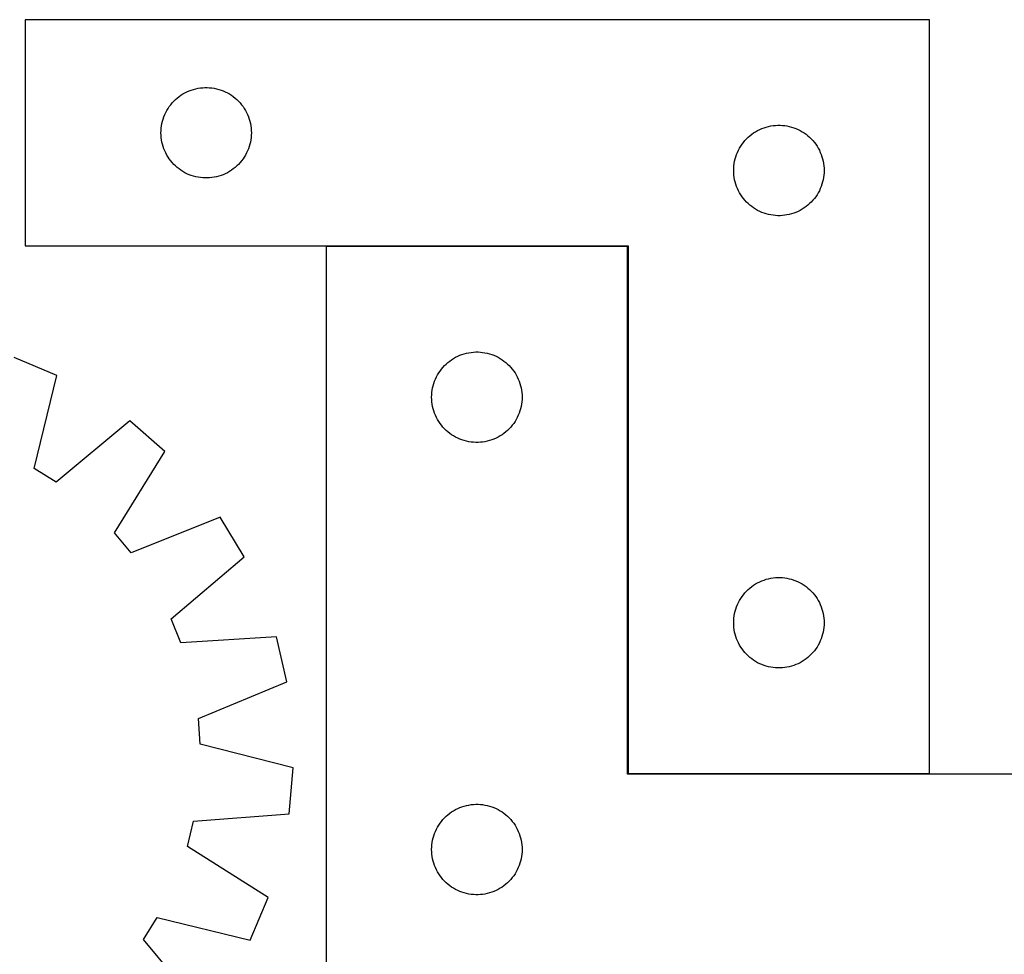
# Model space of a CAD drawing. Header units: millimetres. Extents: x 7 to 1493, y 7 to 2993.
# Tile 11 of 13: x 836 to 1163, y 2683 to 2993. Entities that reach past the tile are written whole.
import ezdxf

# ---------------------------------------------------------------- set-up
doc = ezdxf.new("R2010")
doc.units = ezdxf.units.MM
doc.layers.add('COMMON', color=5, linetype='CONTINUOUS', true_color=0x0000ff)
doc.layers.add('CUT', color=7, linetype='CONTINUOUS', true_color=0x000000)

msp = doc.modelspace()

# ---------------------------------------------------------------- linework, layer by layer
at = {"layer": 'COMMON'}
for p, q in [((937.75974, 2918.117696), (1037.75974, 2918.117696)), ((1037.85974, 2918.017696), (1037.85974, 2743.217697)), ((1037.959741, 2743.117696), (1137.959741, 2743.117696))]:
    msp.add_line(p, q, dxfattribs=at)
at = {"layer": 'CUT'}
for p, q in [((1137.959741, 2993.217697), (837.959741, 2993.217697)), ((837.959741, 2993.217697), (837.959741, 2918.217697)), ((1137.959741, 2743.217697), (1137.959741, 2993.217697)), ((890.91009, 2968.957879), (891.601025, 2969.303231)), ((891.601025, 2969.303231), (892.308823, 2969.612556)), ((892.308823, 2969.612556), (893.031606, 2969.885035)), ((893.031606, 2969.885035), (893.767457, 2970.119945)), ((893.767457, 2970.119945), (894.514425, 2970.316662)), ((894.514425, 2970.316662), (895.27053, 2970.474666)), ((895.27053, 2970.474666), (896.033766, 2970.593537)), ((896.033766, 2970.593537), (896.802109, 2970.67296)), ((896.802109, 2970.67296), (897.573523, 2970.712724)), ((897.573523, 2970.712724), (898.34596, 2970.712724)), ((898.34596, 2970.712724), (899.117373, 2970.67296)), ((899.117373, 2970.67296), (899.885717, 2970.593537)), ((899.885717, 2970.593537), (900.648953, 2970.474666)), ((900.648953, 2970.474666), (901.405057, 2970.316662)), ((901.405057, 2970.316662), (902.152026, 2970.119945)), ((902.152026, 2970.119945), (902.887877, 2969.885035)), ((902.887877, 2969.885035), (903.61066, 2969.612556)), ((903.61066, 2969.612556), (904.318457, 2969.303231)), ((904.318457, 2969.303231), (905.009392, 2968.957879)), ((886.692762, 2965.619978), (887.217458, 2966.186859)), ((887.217458, 2966.186859), (887.770641, 2966.725977)), ((887.770641, 2966.725977), (888.350844, 2967.235903)), ((888.350844, 2967.235903), (888.956527, 2967.715285)), ((888.956527, 2967.715285), (889.586085, 2968.162852)), ((889.586085, 2968.162852), (890.237849, 2968.577416)), ((890.237849, 2968.577416), (890.91009, 2968.957879)), ((905.009392, 2968.957879), (905.681633, 2968.577416)), ((905.681633, 2968.577416), (906.333397, 2968.162852)), ((906.333397, 2968.162852), (906.962956, 2967.715285)), ((906.962956, 2967.715285), (907.568639, 2967.235903)), ((907.568639, 2967.235903), (908.148841, 2966.725977)), ((908.148841, 2966.725977), (908.702024, 2966.186859)), ((908.702024, 2966.186859), (909.22672, 2965.619978)), ((884.542435, 2962.424104), (884.905463, 2963.105918)), ((884.905463, 2963.105918), (885.303108, 2963.76814)), ((885.303108, 2963.76814), (885.734316, 2964.409013)), ((885.734316, 2964.409013), (886.197944, 2965.026839)), ((886.197944, 2965.026839), (886.692762, 2965.619978)), ((909.22672, 2965.619978), (909.721538, 2965.026839)), ((909.721538, 2965.026839), (910.185166, 2964.409013)), ((910.185166, 2964.409013), (910.616375, 2963.76814)), ((910.616375, 2963.76814), (911.01402, 2963.105918)), ((911.01402, 2963.105918), (911.377048, 2962.424104)), ((883.276906, 2958.785978), (883.454325, 2959.537763)), ((883.454325, 2959.537763), (883.670211, 2960.279419)), ((883.670211, 2960.279419), (883.923989, 2961.008978)), ((883.923989, 2961.008978), (884.214988, 2961.724505)), ((884.214988, 2961.724505), (884.542435, 2962.424104)), ((911.377048, 2962.424104), (911.704495, 2961.724505)), ((911.704495, 2961.724505), (911.995494, 2961.008978)), ((911.995494, 2961.008978), (912.249272, 2960.279419)), ((912.249272, 2960.279419), (912.465157, 2959.537763)), ((912.465157, 2959.537763), (912.642577, 2958.785978)), ((882.959741, 2955.717697), (882.97963, 2956.489878)), ((882.97963, 2956.489878), (883.039243, 2957.260012)), ((883.039243, 2957.260012), (883.138423, 2958.026055)), ((883.138423, 2958.026055), (883.276906, 2958.785978)), ((912.642577, 2958.785978), (912.78106, 2958.026055)), ((912.78106, 2958.026055), (912.880239, 2957.260012)), ((912.880239, 2957.260012), (912.939853, 2956.489878)), ((912.939853, 2956.489878), (912.959741, 2955.717697)), ((1080.237849, 2956.077416), (1080.91009, 2956.457879)), ((1080.91009, 2956.457879), (1081.601025, 2956.803231)), ((1081.601025, 2956.803231), (1082.308823, 2957.112556)), ((1082.308823, 2957.112556), (1083.031606, 2957.385035)), ((1083.031606, 2957.385035), (1083.767457, 2957.619945)), ((1083.767457, 2957.619945), (1084.514425, 2957.816662)), ((1084.514425, 2957.816662), (1085.27053, 2957.974666)), ((1085.27053, 2957.974666), (1086.033766, 2958.093537)), ((1086.033766, 2958.093537), (1086.802109, 2958.17296)), ((1086.802109, 2958.17296), (1087.573523, 2958.212724)), ((1087.573523, 2958.212724), (1088.34596, 2958.212724)), ((1088.34596, 2958.212724), (1089.117373, 2958.17296)), ((1089.117373, 2958.17296), (1089.885717, 2958.093537)), ((1089.885717, 2958.093537), (1090.648953, 2957.974666)), ((1090.648953, 2957.974666), (1091.405057, 2957.816662)), ((1091.405057, 2957.816662), (1092.152026, 2957.619945)), ((1092.152026, 2957.619945), (1092.887877, 2957.385035)), ((1092.887877, 2957.385035), (1093.61066, 2957.112556)), ((1093.61066, 2957.112556), (1094.318457, 2956.803231)), ((1094.318457, 2956.803231), (1095.009392, 2956.457879)), ((1095.009392, 2956.457879), (1095.681633, 2956.077416)), ((882.97963, 2954.945515), (882.959741, 2955.717697)), ((883.039243, 2954.175382), (882.97963, 2954.945515)), ((883.138423, 2953.409338), (883.039243, 2954.175382)), ((883.276906, 2952.649416), (883.138423, 2953.409338)), ((912.78106, 2953.409338), (912.642577, 2952.649416)), ((912.880239, 2954.175382), (912.78106, 2953.409338)), ((912.939853, 2954.945515), (912.880239, 2954.175382)), ((912.959741, 2955.717697), (912.939853, 2954.945515)), ((1076.197944, 2952.526839), (1076.692762, 2953.119978)), ((1076.692762, 2953.119978), (1077.217458, 2953.686859)), ((1077.217458, 2953.686859), (1077.770641, 2954.225977)), ((1077.770641, 2954.225977), (1078.350844, 2954.735903)), ((1078.350844, 2954.735903), (1078.956527, 2955.215285)), ((1078.956527, 2955.215285), (1079.586085, 2955.662852)), ((1079.586085, 2955.662852), (1080.237849, 2956.077416)), ((1095.681633, 2956.077416), (1096.333397, 2955.662852)), ((1096.333397, 2955.662852), (1096.962956, 2955.215285)), ((1096.962956, 2955.215285), (1097.568639, 2954.735903)), ((1097.568639, 2954.735903), (1098.148841, 2954.225977)), ((1098.148841, 2954.225977), (1098.702024, 2953.686859)), ((1098.702024, 2953.686859), (1099.22672, 2953.119978)), ((1099.22672, 2953.119978), (1099.721538, 2952.526839)), ((883.454325, 2951.89763), (883.276906, 2952.649416)), ((883.670211, 2951.155974), (883.454325, 2951.89763)), ((883.923989, 2950.426415), (883.670211, 2951.155974)), ((884.214988, 2949.710888), (883.923989, 2950.426415)), ((884.542435, 2949.01129), (884.214988, 2949.710888)), ((911.704495, 2949.710888), (911.377048, 2949.01129)), ((911.995494, 2950.426415), (911.704495, 2949.710888)), ((912.249272, 2951.155974), (911.995494, 2950.426415)), ((912.465157, 2951.89763), (912.249272, 2951.155974)), ((912.642577, 2952.649416), (912.465157, 2951.89763)), ((1074.214988, 2949.224505), (1074.542435, 2949.924104)), ((1074.542435, 2949.924104), (1074.905463, 2950.605918)), ((1074.905463, 2950.605918), (1075.303108, 2951.26814)), ((1075.303108, 2951.26814), (1075.734316, 2951.909013)), ((1075.734316, 2951.909013), (1076.197944, 2952.526839)), ((1099.721538, 2952.526839), (1100.185166, 2951.909013)), ((1100.185166, 2951.909013), (1100.616375, 2951.26814)), ((1100.616375, 2951.26814), (1101.01402, 2950.605918)), ((1101.01402, 2950.605918), (1101.377048, 2949.924104)), ((1101.377048, 2949.924104), (1101.704495, 2949.224505)), ((884.905463, 2948.329476), (884.542435, 2949.01129)), ((885.303108, 2947.667254), (884.905463, 2948.329476)), ((885.734316, 2947.02638), (885.303108, 2947.667254)), ((886.197944, 2946.408554), (885.734316, 2947.02638)), ((886.692762, 2945.815415), (886.197944, 2946.408554)), ((909.721538, 2946.408554), (909.22672, 2945.815415)), ((910.185166, 2947.02638), (909.721538, 2946.408554)), ((910.616375, 2947.667254), (910.185166, 2947.02638)), ((911.01402, 2948.329476), (910.616375, 2947.667254)), ((911.377048, 2949.01129), (911.01402, 2948.329476)), ((1073.276906, 2946.285978), (1073.454325, 2947.037763)), ((1073.454325, 2947.037763), (1073.670211, 2947.779419)), ((1073.670211, 2947.779419), (1073.923989, 2948.508978)), ((1073.923989, 2948.508978), (1074.214988, 2949.224505)), ((1101.704495, 2949.224505), (1101.995494, 2948.508978)), ((1101.995494, 2948.508978), (1102.249272, 2947.779419)), ((1102.249272, 2947.779419), (1102.465157, 2947.037763)), ((1102.465157, 2947.037763), (1102.642577, 2946.285978)), ((887.217458, 2945.248534), (886.692762, 2945.815415)), ((887.770641, 2944.709416), (887.217458, 2945.248534)), ((888.350844, 2944.19949), (887.770641, 2944.709416)), ((888.956527, 2943.720108), (888.350844, 2944.19949)), ((889.586085, 2943.272541), (888.956527, 2943.720108)), ((890.237849, 2942.857977), (889.586085, 2943.272541)), ((906.333397, 2943.272541), (905.681633, 2942.857977)), ((906.962956, 2943.720108), (906.333397, 2943.272541)), ((907.568639, 2944.19949), (906.962956, 2943.720108)), ((908.148841, 2944.709416), (907.568639, 2944.19949)), ((908.702024, 2945.248534), (908.148841, 2944.709416)), ((909.22672, 2945.815415), (908.702024, 2945.248534)), ((1072.959741, 2943.217697), (1072.97963, 2943.989878)), ((1072.97963, 2942.445515), (1072.959741, 2943.217697)), ((1072.97963, 2943.989878), (1073.039243, 2944.760012)), ((1073.039243, 2944.760012), (1073.138423, 2945.526055)), ((1073.138423, 2945.526055), (1073.276906, 2946.285978)), ((1102.642577, 2946.285978), (1102.78106, 2945.526055)), ((1102.78106, 2945.526055), (1102.880239, 2944.760012)), ((1102.880239, 2944.760012), (1102.939853, 2943.989878)), ((1102.939853, 2943.989878), (1102.959741, 2943.217697)), ((1102.959741, 2943.217697), (1102.939853, 2942.445515)), ((890.91009, 2942.477515), (890.237849, 2942.857977)), ((891.601025, 2942.132163), (890.91009, 2942.477515)), ((892.308823, 2941.822837), (891.601025, 2942.132163)), ((893.031606, 2941.550358), (892.308823, 2941.822837)), ((893.767457, 2941.315449), (893.031606, 2941.550358)), ((894.514425, 2941.118731), (893.767457, 2941.315449)), ((895.27053, 2940.960727), (894.514425, 2941.118731)), ((896.033766, 2940.841857), (895.27053, 2940.960727)), ((896.802109, 2940.762434), (896.033766, 2940.841857)), ((897.573523, 2940.72267), (896.802109, 2940.762434)), ((898.34596, 2940.72267), (897.573523, 2940.72267)), ((899.117373, 2940.762434), (898.34596, 2940.72267)), ((899.885717, 2940.841857), (899.117373, 2940.762434)), ((900.648953, 2940.960727), (899.885717, 2940.841857)), ((901.405057, 2941.118731), (900.648953, 2940.960727)), ((902.152026, 2941.315449), (901.405057, 2941.118731)), ((902.887877, 2941.550358), (902.152026, 2941.315449)), ((903.61066, 2941.822837), (902.887877, 2941.550358)), ((904.318457, 2942.132163), (903.61066, 2941.822837)), ((905.009392, 2942.477515), (904.318457, 2942.132163)), ((905.681633, 2942.857977), (905.009392, 2942.477515)), ((1073.039243, 2941.675382), (1072.97963, 2942.445515)), ((1073.138423, 2940.909338), (1073.039243, 2941.675382)), ((1073.276906, 2940.149416), (1073.138423, 2940.909338)), ((1073.454325, 2939.39763), (1073.276906, 2940.149416)), ((1102.642577, 2940.149416), (1102.465157, 2939.39763)), ((1102.78106, 2940.909338), (1102.642577, 2940.149416)), ((1102.880239, 2941.675382), (1102.78106, 2940.909338)), ((1102.939853, 2942.445515), (1102.880239, 2941.675382)), ((1073.670211, 2938.655974), (1073.454325, 2939.39763)), ((1073.923989, 2937.926415), (1073.670211, 2938.655974)), ((1074.214988, 2937.210888), (1073.923989, 2937.926415)), ((1074.542435, 2936.51129), (1074.214988, 2937.210888)), ((1074.905463, 2935.829476), (1074.542435, 2936.51129)), ((1101.377048, 2936.51129), (1101.01402, 2935.829476)), ((1101.704495, 2937.210888), (1101.377048, 2936.51129)), ((1101.995494, 2937.926415), (1101.704495, 2937.210888)), ((1102.249272, 2938.655974), (1101.995494, 2937.926415)), ((1102.465157, 2939.39763), (1102.249272, 2938.655974)), ((1075.303108, 2935.167254), (1074.905463, 2935.829476)), ((1075.734316, 2934.52638), (1075.303108, 2935.167254)), ((1076.197944, 2933.908554), (1075.734316, 2934.52638)), ((1076.692762, 2933.315415), (1076.197944, 2933.908554)), ((1077.217458, 2932.748534), (1076.692762, 2933.315415)), ((1099.22672, 2933.315415), (1098.702024, 2932.748534)), ((1099.721538, 2933.908554), (1099.22672, 2933.315415)), ((1100.185166, 2934.52638), (1099.721538, 2933.908554)), ((1100.616375, 2935.167254), (1100.185166, 2934.52638)), ((1101.01402, 2935.829476), (1100.616375, 2935.167254)), ((1077.770641, 2932.209416), (1077.217458, 2932.748534)), ((1078.350844, 2931.69949), (1077.770641, 2932.209416)), ((1078.956527, 2931.220108), (1078.350844, 2931.69949)), ((1079.586085, 2930.772541), (1078.956527, 2931.220108)), ((1080.237849, 2930.357977), (1079.586085, 2930.772541)), ((1080.91009, 2929.977515), (1080.237849, 2930.357977)), ((1095.681633, 2930.357977), (1095.009392, 2929.977515)), ((1096.333397, 2930.772541), (1095.681633, 2930.357977)), ((1096.962956, 2931.220108), (1096.333397, 2930.772541)), ((1097.568639, 2931.69949), (1096.962956, 2931.220108)), ((1098.148841, 2932.209416), (1097.568639, 2931.69949)), ((1098.702024, 2932.748534), (1098.148841, 2932.209416)), ((1081.601025, 2929.632163), (1080.91009, 2929.977515)), ((1082.308823, 2929.322837), (1081.601025, 2929.632163)), ((1083.031606, 2929.050358), (1082.308823, 2929.322837)), ((1083.767457, 2928.815449), (1083.031606, 2929.050358)), ((1084.514425, 2928.618731), (1083.767457, 2928.815449)), ((1085.27053, 2928.460727), (1084.514425, 2928.618731)), ((1086.033766, 2928.341857), (1085.27053, 2928.460727)), ((1086.802109, 2928.262434), (1086.033766, 2928.341857)), ((1087.573523, 2928.22267), (1086.802109, 2928.262434)), ((1088.34596, 2928.22267), (1087.573523, 2928.22267)), ((1089.117373, 2928.262434), (1088.34596, 2928.22267)), ((1089.885717, 2928.341857), (1089.117373, 2928.262434)), ((1090.648953, 2928.460727), (1089.885717, 2928.341857)), ((1091.405057, 2928.618731), (1090.648953, 2928.460727)), ((1092.152026, 2928.815449), (1091.405057, 2928.618731)), ((1092.887877, 2929.050358), (1092.152026, 2928.815449)), ((1093.61066, 2929.322837), (1092.887877, 2929.050358)), ((1094.318457, 2929.632163), (1093.61066, 2929.322837)), ((1095.009392, 2929.977515), (1094.318457, 2929.632163)), ((837.959741, 2918.217697), (1037.959741, 2918.217697)), ((1037.75974, 2918.017696), (937.75974, 2918.017696)), ((937.75974, 2918.017696), (937.75974, 2668.017696)), ((1037.75974, 2743.017696), (1037.75974, 2918.017696)), ((1037.959741, 2918.217697), (1037.959741, 2743.217697)), ((848.406844, 2875.242478), (834.23736, 2881.238833)), ((980.037848, 2880.877415), (980.710089, 2881.257878)), ((980.710089, 2881.257878), (981.401024, 2881.60323)), ((981.401024, 2881.60323), (982.108822, 2881.912555)), ((982.108822, 2881.912555), (982.831605, 2882.185034)), ((982.831605, 2882.185034), (983.567456, 2882.419944)), ((983.567456, 2882.419944), (984.314424, 2882.616661)), ((984.314424, 2882.616661), (985.070529, 2882.774665)), ((985.070529, 2882.774665), (985.833765, 2882.893536)), ((985.833765, 2882.893536), (986.602108, 2882.972959)), ((986.602108, 2882.972959), (987.373522, 2883.012723)), ((987.373522, 2883.012723), (988.145959, 2883.012723)), ((988.145959, 2883.012723), (988.917372, 2882.972959)), ((988.917372, 2882.972959), (989.685716, 2882.893536)), ((989.685716, 2882.893536), (990.448952, 2882.774665)), ((990.448952, 2882.774665), (991.205056, 2882.616661)), ((991.205056, 2882.616661), (991.952025, 2882.419944)), ((991.952025, 2882.419944), (992.687876, 2882.185034)), ((992.687876, 2882.185034), (993.410659, 2881.912555)), ((993.410659, 2881.912555), (994.118456, 2881.60323)), ((994.118456, 2881.60323), (994.809391, 2881.257878)), ((994.809391, 2881.257878), (995.481632, 2880.877415)), ((975.997943, 2877.326838), (976.492761, 2877.919977)), ((976.492761, 2877.919977), (977.017457, 2878.486858)), ((977.017457, 2878.486858), (977.57064, 2879.025976)), ((977.57064, 2879.025976), (978.150843, 2879.535902)), ((978.150843, 2879.535902), (978.756526, 2880.015284)), ((978.756526, 2880.015284), (979.386084, 2880.462851)), ((979.386084, 2880.462851), (980.037848, 2880.877415)), ((995.481632, 2880.877415), (996.133396, 2880.462851)), ((996.133396, 2880.462851), (996.762955, 2880.015284)), ((996.762955, 2880.015284), (997.368638, 2879.535902)), ((997.368638, 2879.535902), (997.94884, 2879.025976)), ((997.94884, 2879.025976), (998.502023, 2878.486858)), ((998.502023, 2878.486858), (999.026719, 2877.919977)), ((999.026719, 2877.919977), (999.521537, 2877.326838)), ((840.926183, 2844.371546), (848.406844, 2875.242478)), ((974.014987, 2874.024504), (974.342434, 2874.724103)), ((974.342434, 2874.724103), (974.705462, 2875.405917)), ((974.705462, 2875.405917), (975.103107, 2876.068139)), ((975.103107, 2876.068139), (975.534315, 2876.709012)), ((975.534315, 2876.709012), (975.997943, 2877.326838)), ((999.521537, 2877.326838), (999.985165, 2876.709012)), ((999.985165, 2876.709012), (1000.416374, 2876.068139)), ((1000.416374, 2876.068139), (1000.814019, 2875.405917)), ((1000.814019, 2875.405917), (1001.177047, 2874.724103)), ((1001.177047, 2874.724103), (1001.504494, 2874.024504)), ((973.076905, 2871.085977), (973.254324, 2871.837762)), ((973.254324, 2871.837762), (973.47021, 2872.579418)), ((973.47021, 2872.579418), (973.723988, 2873.308977)), ((973.723988, 2873.308977), (974.014987, 2874.024504)), ((1001.504494, 2874.024504), (1001.795493, 2873.308977)), ((1001.795493, 2873.308977), (1002.049271, 2872.579418)), ((1002.049271, 2872.579418), (1002.265156, 2871.837762)), ((1002.265156, 2871.837762), (1002.442576, 2871.085977)), ((972.75974, 2868.017696), (972.779629, 2868.789877)), ((972.779629, 2867.245514), (972.75974, 2868.017696)), ((972.779629, 2868.789877), (972.839242, 2869.560011)), ((972.839242, 2869.560011), (972.938422, 2870.326054)), ((972.938422, 2870.326054), (973.076905, 2871.085977)), ((1002.442576, 2871.085977), (1002.581059, 2870.326054)), ((1002.581059, 2870.326054), (1002.680238, 2869.560011)), ((1002.680238, 2869.560011), (1002.739852, 2868.789877)), ((1002.739852, 2868.789877), (1002.75974, 2868.017696)), ((1002.75974, 2868.017696), (1002.739852, 2867.245514)), ((972.839242, 2866.475381), (972.779629, 2867.245514)), ((972.938422, 2865.709337), (972.839242, 2866.475381)), ((973.076905, 2864.949415), (972.938422, 2865.709337)), ((973.254324, 2864.197629), (973.076905, 2864.949415)), ((1002.442576, 2864.949415), (1002.265156, 2864.197629)), ((1002.581059, 2865.709337), (1002.442576, 2864.949415)), ((1002.680238, 2866.475381), (1002.581059, 2865.709337)), ((1002.739852, 2867.245514), (1002.680238, 2866.475381)), ((973.47021, 2863.455973), (973.254324, 2864.197629)), ((973.723988, 2862.726414), (973.47021, 2863.455973)), ((974.014987, 2862.010887), (973.723988, 2862.726414)), ((974.342434, 2861.311289), (974.014987, 2862.010887)), ((1001.504494, 2862.010887), (1001.177047, 2861.311289)), ((1001.795493, 2862.726414), (1001.504494, 2862.010887)), ((1002.049271, 2863.455973), (1001.795493, 2862.726414)), ((1002.265156, 2864.197629), (1002.049271, 2863.455973)), ((872.625643, 2860.145604), (848.202591, 2839.835771)), ((884.248647, 2850.06412), (872.625643, 2860.145604)), ((974.705462, 2860.629475), (974.342434, 2861.311289)), ((975.103107, 2859.967253), (974.705462, 2860.629475)), ((975.534315, 2859.326379), (975.103107, 2859.967253)), ((975.997943, 2858.708553), (975.534315, 2859.326379)), ((976.492761, 2858.115414), (975.997943, 2858.708553)), ((999.521537, 2858.708553), (999.026719, 2858.115414)), ((999.985165, 2859.326379), (999.521537, 2858.708553)), ((1000.416374, 2859.967253), (999.985165, 2859.326379)), ((1000.814019, 2860.629475), (1000.416374, 2859.967253)), ((1001.177047, 2861.311289), (1000.814019, 2860.629475)), ((977.017457, 2857.548533), (976.492761, 2858.115414)), ((977.57064, 2857.009415), (977.017457, 2857.548533)), ((978.150843, 2856.499489), (977.57064, 2857.009415)), ((978.756526, 2856.020107), (978.150843, 2856.499489)), ((979.386084, 2855.57254), (978.756526, 2856.020107)), ((980.037848, 2855.157976), (979.386084, 2855.57254)), ((980.710089, 2854.777514), (980.037848, 2855.157976)), ((995.481632, 2855.157976), (994.809391, 2854.777514)), ((996.133396, 2855.57254), (995.481632, 2855.157976)), ((996.762955, 2856.020107), (996.133396, 2855.57254)), ((997.368638, 2856.499489), (996.762955, 2856.020107)), ((997.94884, 2857.009415), (997.368638, 2856.499489)), ((998.502023, 2857.548533), (997.94884, 2857.009415)), ((999.026719, 2858.115414), (998.502023, 2857.548533)), ((981.401024, 2854.432162), (980.710089, 2854.777514)), ((982.108822, 2854.122836), (981.401024, 2854.432162)), ((982.831605, 2853.850357), (982.108822, 2854.122836)), ((983.567456, 2853.615448), (982.831605, 2853.850357)), ((984.314424, 2853.41873), (983.567456, 2853.615448)), ((985.070529, 2853.260726), (984.314424, 2853.41873)), ((985.833765, 2853.141856), (985.070529, 2853.260726)), ((986.602108, 2853.062433), (985.833765, 2853.141856)), ((987.373522, 2853.022669), (986.602108, 2853.062433)), ((988.145959, 2853.022669), (987.373522, 2853.022669)), ((988.917372, 2853.062433), (988.145959, 2853.022669)), ((989.685716, 2853.141856), (988.917372, 2853.062433)), ((990.448952, 2853.260726), (989.685716, 2853.141856)), ((991.205056, 2853.41873), (990.448952, 2853.260726)), ((991.952025, 2853.615448), (991.205056, 2853.41873)), ((992.687876, 2853.850357), (991.952025, 2853.615448)), ((993.410659, 2854.122836), (992.687876, 2853.850357)), ((994.118456, 2854.432162), (993.410659, 2854.122836)), ((994.809391, 2854.777514), (994.118456, 2854.432162)), ((867.594473, 2823.01577), (884.248647, 2850.06412)), ((848.202591, 2839.835771), (840.926183, 2844.371546)), ((902.616902, 2828.222118), (873.113117, 2816.453457)), ((910.555686, 2815.042351), (902.616902, 2828.222118)), ((873.113117, 2816.453457), (867.594473, 2823.01577)), ((886.358225, 2794.464265), (910.555686, 2815.042351)), ((1079.586085, 2805.662852), (1080.237849, 2806.077416)), ((1080.237849, 2806.077416), (1080.91009, 2806.457879)), ((1080.91009, 2806.457879), (1081.601025, 2806.803231)), ((1081.601025, 2806.803231), (1082.308823, 2807.112556)), ((1082.308823, 2807.112556), (1083.031606, 2807.385035)), ((1083.031606, 2807.385035), (1083.767457, 2807.619945)), ((1083.767457, 2807.619945), (1084.514425, 2807.816662)), ((1084.514425, 2807.816662), (1085.27053, 2807.974666)), ((1085.27053, 2807.974666), (1086.033766, 2808.093537)), ((1086.033766, 2808.093537), (1086.802109, 2808.17296)), ((1086.802109, 2808.17296), (1087.573523, 2808.212724)), ((1087.573523, 2808.212724), (1088.34596, 2808.212724)), ((1088.34596, 2808.212724), (1089.117373, 2808.17296)), ((1089.117373, 2808.17296), (1089.885717, 2808.093537)), ((1089.885717, 2808.093537), (1090.648953, 2807.974666)), ((1090.648953, 2807.974666), (1091.405057, 2807.816662)), ((1091.405057, 2807.816662), (1092.152026, 2807.619945)), ((1092.152026, 2807.619945), (1092.887877, 2807.385035)), ((1092.887877, 2807.385035), (1093.61066, 2807.112556)), ((1093.61066, 2807.112556), (1094.318457, 2806.803231)), ((1094.318457, 2806.803231), (1095.009392, 2806.457879)), ((1095.009392, 2806.457879), (1095.681633, 2806.077416)), ((1095.681633, 2806.077416), (1096.333397, 2805.662852)), ((1076.197944, 2802.526839), (1076.692762, 2803.119978)), ((1076.692762, 2803.119978), (1077.217458, 2803.686859)), ((1077.217458, 2803.686859), (1077.770641, 2804.225977)), ((1077.770641, 2804.225977), (1078.350844, 2804.735903)), ((1078.350844, 2804.735903), (1078.956527, 2805.215285)), ((1078.956527, 2805.215285), (1079.586085, 2805.662852)), ((1096.333397, 2805.662852), (1096.962956, 2805.215285)), ((1096.962956, 2805.215285), (1097.568639, 2804.735903)), ((1097.568639, 2804.735903), (1098.148841, 2804.225977)), ((1098.148841, 2804.225977), (1098.702024, 2803.686859)), ((1098.702024, 2803.686859), (1099.22672, 2803.119978)), ((1099.22672, 2803.119978), (1099.721538, 2802.526839)), ((1074.214988, 2799.224505), (1074.542435, 2799.924104)), ((1074.542435, 2799.924104), (1074.905463, 2800.605918)), ((1074.905463, 2800.605918), (1075.303108, 2801.26814)), ((1075.303108, 2801.26814), (1075.734316, 2801.909013)), ((1075.734316, 2801.909013), (1076.197944, 2802.526839)), ((1099.721538, 2802.526839), (1100.185166, 2801.909013)), ((1100.185166, 2801.909013), (1100.616375, 2801.26814)), ((1100.616375, 2801.26814), (1101.01402, 2800.605918)), ((1101.01402, 2800.605918), (1101.377048, 2799.924104)), ((1101.377048, 2799.924104), (1101.704495, 2799.224505)), ((1073.138423, 2795.526055), (1073.276906, 2796.285978)), ((1073.276906, 2796.285978), (1073.454325, 2797.037763)), ((1073.454325, 2797.037763), (1073.670211, 2797.779419)), ((1073.670211, 2797.779419), (1073.923989, 2798.508978)), ((1073.923989, 2798.508978), (1074.214988, 2799.224505)), ((1101.704495, 2799.224505), (1101.995494, 2798.508978)), ((1101.995494, 2798.508978), (1102.249272, 2797.779419)), ((1102.249272, 2797.779419), (1102.465157, 2797.037763)), ((1102.465157, 2797.037763), (1102.642577, 2796.285978)), ((1102.642577, 2796.285978), (1102.78106, 2795.526055)), ((889.578902, 2786.51778), (886.358225, 2794.464265)), ((1072.959741, 2793.217697), (1072.97963, 2793.989878)), ((1072.97963, 2792.445515), (1072.959741, 2793.217697)), ((1072.97963, 2793.989878), (1073.039243, 2794.760012)), ((1073.039243, 2794.760012), (1073.138423, 2795.526055)), ((1102.78106, 2795.526055), (1102.880239, 2794.760012)), ((1102.880239, 2794.760012), (1102.939853, 2793.989878)), ((1102.939853, 2793.989878), (1102.959741, 2793.217697)), ((1102.959741, 2793.217697), (1102.939853, 2792.445515)), ((1073.039243, 2791.675382), (1072.97963, 2792.445515)), ((1073.138423, 2790.909338), (1073.039243, 2791.675382)), ((1073.276906, 2790.149416), (1073.138423, 2790.909338)), ((1073.454325, 2789.39763), (1073.276906, 2790.149416)), ((1102.642577, 2790.149416), (1102.465157, 2789.39763)), ((1102.78106, 2790.909338), (1102.642577, 2790.149416)), ((1102.880239, 2791.675382), (1102.78106, 2790.909338)), ((1102.939853, 2792.445515), (1102.880239, 2791.675382)), ((921.275386, 2788.593271), (889.578902, 2786.51778)), ((924.752846, 2773.605348), (921.275386, 2788.593271)), ((1073.670211, 2788.655974), (1073.454325, 2789.39763)), ((1073.923989, 2787.926415), (1073.670211, 2788.655974)), ((1074.214988, 2787.210888), (1073.923989, 2787.926415)), ((1074.542435, 2786.51129), (1074.214988, 2787.210888)), ((1074.905463, 2785.829476), (1074.542435, 2786.51129)), ((1101.377048, 2786.51129), (1101.01402, 2785.829476)), ((1101.704495, 2787.210888), (1101.377048, 2786.51129)), ((1101.995494, 2787.926415), (1101.704495, 2787.210888)), ((1102.249272, 2788.655974), (1101.995494, 2787.926415)), ((1102.465157, 2789.39763), (1102.249272, 2788.655974)), ((1075.303108, 2785.167254), (1074.905463, 2785.829476)), ((1075.734316, 2784.52638), (1075.303108, 2785.167254)), ((1076.197944, 2783.908554), (1075.734316, 2784.52638)), ((1076.692762, 2783.315415), (1076.197944, 2783.908554)), ((1077.217458, 2782.748534), (1076.692762, 2783.315415)), ((1099.22672, 2783.315415), (1098.702024, 2782.748534)), ((1099.721538, 2783.908554), (1099.22672, 2783.315415)), ((1100.185166, 2784.52638), (1099.721538, 2783.908554)), ((1100.616375, 2785.167254), (1100.185166, 2784.52638)), ((1101.01402, 2785.829476), (1100.616375, 2785.167254)), ((1077.770641, 2782.209416), (1077.217458, 2782.748534)), ((1078.350844, 2781.69949), (1077.770641, 2782.209416)), ((1078.956527, 2781.220108), (1078.350844, 2781.69949)), ((1079.586085, 2780.772541), (1078.956527, 2781.220108)), ((1080.237849, 2780.357977), (1079.586085, 2780.772541)), ((1080.91009, 2779.977515), (1080.237849, 2780.357977)), ((1081.601025, 2779.632163), (1080.91009, 2779.977515)), ((1095.009392, 2779.977515), (1094.318457, 2779.632163)), ((1095.681633, 2780.357977), (1095.009392, 2779.977515)), ((1096.333397, 2780.772541), (1095.681633, 2780.357977)), ((1096.962956, 2781.220108), (1096.333397, 2780.772541)), ((1097.568639, 2781.69949), (1096.962956, 2781.220108)), ((1098.148841, 2782.209416), (1097.568639, 2781.69949)), ((1098.702024, 2782.748534), (1098.148841, 2782.209416)), ((1082.308823, 2779.322837), (1081.601025, 2779.632163)), ((1083.031606, 2779.050358), (1082.308823, 2779.322837)), ((1083.767457, 2778.815449), (1083.031606, 2779.050358)), ((1084.514425, 2778.618731), (1083.767457, 2778.815449)), ((1085.27053, 2778.460727), (1084.514425, 2778.618731)), ((1086.033766, 2778.341857), (1085.27053, 2778.460727)), ((1086.802109, 2778.262434), (1086.033766, 2778.341857)), ((1087.573523, 2778.22267), (1086.802109, 2778.262434)), ((1088.34596, 2778.22267), (1087.573523, 2778.22267)), ((1089.117373, 2778.262434), (1088.34596, 2778.22267)), ((1089.885717, 2778.341857), (1089.117373, 2778.262434)), ((1090.648953, 2778.460727), (1089.885717, 2778.341857)), ((1091.405057, 2778.618731), (1090.648953, 2778.460727)), ((1092.152026, 2778.815449), (1091.405057, 2778.618731)), ((1092.887877, 2779.050358), (1092.152026, 2778.815449)), ((1093.61066, 2779.322837), (1092.887877, 2779.050358)), ((1094.318457, 2779.632163), (1093.61066, 2779.322837)), ((895.380715, 2761.511852), (924.752846, 2773.605348)), ((895.988161, 2752.959052), (895.380715, 2761.511852)), ((926.77467, 2745.138209), (895.988161, 2752.959052)), ((925.450409, 2729.809253), (926.77467, 2745.138209)), ((1237.75974, 2743.017696), (1037.75974, 2743.017696)), ((1037.959741, 2743.217697), (1137.959741, 2743.217697)), ((979.386084, 2730.462851), (980.037848, 2730.877415)), ((980.037848, 2730.877415), (980.710089, 2731.257878)), ((980.710089, 2731.257878), (981.401024, 2731.60323)), ((981.401024, 2731.60323), (982.108822, 2731.912555)), ((982.108822, 2731.912555), (982.831605, 2732.185034)), ((982.831605, 2732.185034), (983.567456, 2732.419944)), ((983.567456, 2732.419944), (984.314424, 2732.616661)), ((984.314424, 2732.616661), (985.070529, 2732.774665)), ((985.070529, 2732.774665), (985.833765, 2732.893536)), ((985.833765, 2732.893536), (986.602108, 2732.972959)), ((986.602108, 2732.972959), (987.373522, 2733.012723)), ((987.373522, 2733.012723), (988.145959, 2733.012723)), ((988.145959, 2733.012723), (988.917372, 2732.972959)), ((988.917372, 2732.972959), (989.685716, 2732.893536)), ((989.685716, 2732.893536), (990.448952, 2732.774665)), ((990.448952, 2732.774665), (991.205056, 2732.616661)), ((991.205056, 2732.616661), (991.952025, 2732.419944)), ((991.952025, 2732.419944), (992.687876, 2732.185034)), ((992.687876, 2732.185034), (993.410659, 2731.912555)), ((993.410659, 2731.912555), (994.118456, 2731.60323)), ((994.118456, 2731.60323), (994.809391, 2731.257878)), ((994.809391, 2731.257878), (995.481632, 2730.877415)), ((995.481632, 2730.877415), (996.133396, 2730.462851)), ((893.778756, 2727.384142), (925.450409, 2729.809253)), ((975.997943, 2727.326838), (976.492761, 2727.919977)), ((976.492761, 2727.919977), (977.017457, 2728.486858)), ((977.017457, 2728.486858), (977.57064, 2729.025976)), ((977.57064, 2729.025976), (978.150843, 2729.535902)), ((978.150843, 2729.535902), (978.756526, 2730.015284)), ((978.756526, 2730.015284), (979.386084, 2730.462851)), ((996.133396, 2730.462851), (996.762955, 2730.015284)), ((996.762955, 2730.015284), (997.368638, 2729.535902)), ((997.368638, 2729.535902), (997.94884, 2729.025976)), ((997.94884, 2729.025976), (998.502023, 2728.486858)), ((998.502023, 2728.486858), (999.026719, 2727.919977)), ((999.026719, 2727.919977), (999.521537, 2727.326838)), ((891.713511, 2719.062235), (893.778756, 2727.384142)), ((974.014987, 2724.024504), (974.342434, 2724.724103)), ((974.342434, 2724.724103), (974.705462, 2725.405917)), ((974.705462, 2725.405917), (975.103107, 2726.068139)), ((975.103107, 2726.068139), (975.534315, 2726.709012)), ((975.534315, 2726.709012), (975.997943, 2727.326838)), ((999.521537, 2727.326838), (999.985165, 2726.709012)), ((999.985165, 2726.709012), (1000.416374, 2726.068139)), ((1000.416374, 2726.068139), (1000.814019, 2725.405917)), ((1000.814019, 2725.405917), (1001.177047, 2724.724103)), ((1001.177047, 2724.724103), (1001.504494, 2724.024504)), ((972.938422, 2720.326054), (973.076905, 2721.085977)), ((973.076905, 2721.085977), (973.254324, 2721.837762)), ((973.254324, 2721.837762), (973.47021, 2722.579418)), ((973.47021, 2722.579418), (973.723988, 2723.308977)), ((973.723988, 2723.308977), (974.014987, 2724.024504)), ((1001.504494, 2724.024504), (1001.795493, 2723.308977)), ((1001.795493, 2723.308977), (1002.049271, 2722.579418)), ((1002.049271, 2722.579418), (1002.265156, 2721.837762)), ((1002.265156, 2721.837762), (1002.442576, 2721.085977)), ((1002.442576, 2721.085977), (1002.581059, 2720.326054)), ((918.576448, 2702.110616), (891.713511, 2719.062235)), ((972.75974, 2718.017696), (972.779629, 2718.789877)), ((972.779629, 2717.245514), (972.75974, 2718.017696)), ((972.779629, 2718.789877), (972.839242, 2719.560011)), ((972.839242, 2719.560011), (972.938422, 2720.326054)), ((1002.581059, 2720.326054), (1002.680238, 2719.560011)), ((1002.680238, 2719.560011), (1002.739852, 2718.789877)), ((1002.739852, 2718.789877), (1002.75974, 2718.017696)), ((1002.75974, 2718.017696), (1002.739852, 2717.245514)), ((972.839242, 2716.475381), (972.779629, 2717.245514)), ((972.938422, 2715.709337), (972.839242, 2716.475381)), ((973.076905, 2714.949415), (972.938422, 2715.709337)), ((973.254324, 2714.197629), (973.076905, 2714.949415)), ((1002.442576, 2714.949415), (1002.265156, 2714.197629)), ((1002.581059, 2715.709337), (1002.442576, 2714.949415)), ((1002.680238, 2716.475381), (1002.581059, 2715.709337)), ((1002.739852, 2717.245514), (1002.680238, 2716.475381)), ((973.47021, 2713.455973), (973.254324, 2714.197629)), ((973.723988, 2712.726414), (973.47021, 2713.455973)), ((974.014987, 2712.010887), (973.723988, 2712.726414)), ((974.342434, 2711.311289), (974.014987, 2712.010887)), ((974.705462, 2710.629475), (974.342434, 2711.311289)), ((1001.177047, 2711.311289), (1000.814019, 2710.629475)), ((1001.504494, 2712.010887), (1001.177047, 2711.311289)), ((1001.795493, 2712.726414), (1001.504494, 2712.010887)), ((1002.049271, 2713.455973), (1001.795493, 2712.726414)), ((1002.265156, 2714.197629), (1002.049271, 2713.455973)), ((975.103107, 2709.967253), (974.705462, 2710.629475)), ((975.534315, 2709.326379), (975.103107, 2709.967253)), ((975.997943, 2708.708553), (975.534315, 2709.326379)), ((976.492761, 2708.115414), (975.997943, 2708.708553)), ((977.017457, 2707.548533), (976.492761, 2708.115414)), ((999.026719, 2708.115414), (998.502023, 2707.548533)), ((999.521537, 2708.708553), (999.026719, 2708.115414)), ((999.985165, 2709.326379), (999.521537, 2708.708553)), ((1000.416374, 2709.967253), (999.985165, 2709.326379)), ((1000.814019, 2710.629475), (1000.416374, 2709.967253)), ((977.57064, 2707.009415), (977.017457, 2707.548533)), ((978.150843, 2706.499489), (977.57064, 2707.009415)), ((978.756526, 2706.020107), (978.150843, 2706.499489)), ((979.386084, 2705.57254), (978.756526, 2706.020107)), ((980.037848, 2705.157976), (979.386084, 2705.57254)), ((980.710089, 2704.777514), (980.037848, 2705.157976)), ((981.401024, 2704.432162), (980.710089, 2704.777514)), ((994.809391, 2704.777514), (994.118456, 2704.432162)), ((995.481632, 2705.157976), (994.809391, 2704.777514)), ((996.133396, 2705.57254), (995.481632, 2705.157976)), ((996.762955, 2706.020107), (996.133396, 2705.57254)), ((997.368638, 2706.499489), (996.762955, 2706.020107)), ((997.94884, 2707.009415), (997.368638, 2706.499489)), ((998.502023, 2707.548533), (997.94884, 2707.009415)), ((912.580093, 2687.941132), (918.576448, 2702.110616)), ((982.108822, 2704.122836), (981.401024, 2704.432162)), ((982.831605, 2703.850357), (982.108822, 2704.122836)), ((983.567456, 2703.615448), (982.831605, 2703.850357)), ((984.314424, 2703.41873), (983.567456, 2703.615448)), ((985.070529, 2703.260726), (984.314424, 2703.41873)), ((985.833765, 2703.141856), (985.070529, 2703.260726)), ((986.602108, 2703.062433), (985.833765, 2703.141856)), ((987.373522, 2703.022669), (986.602108, 2703.062433)), ((988.145959, 2703.022669), (987.373522, 2703.022669)), ((988.917372, 2703.062433), (988.145959, 2703.022669)), ((989.685716, 2703.141856), (988.917372, 2703.062433)), ((990.448952, 2703.260726), (989.685716, 2703.141856)), ((991.205056, 2703.41873), (990.448952, 2703.260726)), ((991.952025, 2703.615448), (991.205056, 2703.41873)), ((992.687876, 2703.850357), (991.952025, 2703.615448)), ((993.410659, 2704.122836), (992.687876, 2703.850357)), ((994.118456, 2704.432162), (993.410659, 2704.122836)), ((877.173386, 2688.145385), (881.709161, 2695.421793)), ((881.709161, 2695.421793), (912.580093, 2687.941132)), ((897.483218, 2663.722334), (877.173386, 2688.145385))]:
    msp.add_line(p, q, dxfattribs=at)

doc.saveas('drawing.dxf')
